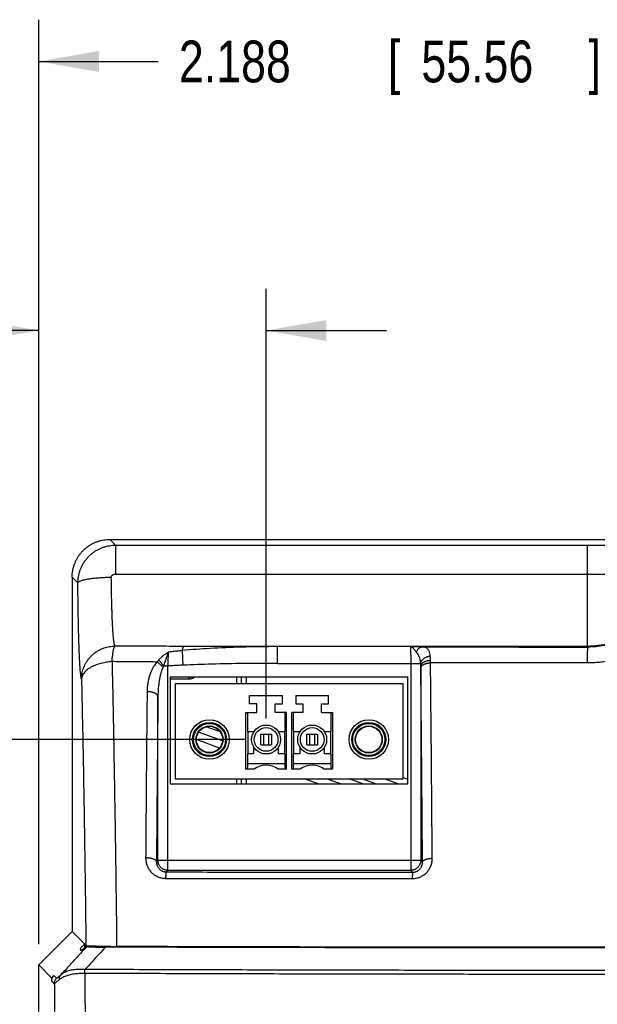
# Model space of a CAD drawing. Header units: inches. Extents: x 0 to 34, y 0 to 22.
# Tile 11 of 64: x 6.9 to 8.6, y 10 to 12.9. Entities that reach past the tile are written whole.
import ezdxf

# ---------------------------------------------------------------- set-up
doc = ezdxf.new("R2010")
doc.units = ezdxf.units.IN
doc.header["$LTSCALE"] = 1.87
doc.header["$MEASUREMENT"] = 0
doc.layers.get('0').update_dxf_attribs({"linetype": 'CONTINUOUS'})
doc.layers.add('DIMENSIONS', color=7, linetype='CONTINUOUS')
doc.styles.get("Standard").update_dxf_attribs({"font": 'txt', "width": 0.8})
doc.dimstyles.new('DIMSTYLE_1', dxfattribs={"dimtxt": 0.125, "dimasz": 0.18, "dimexe": 0.18, "dimexo": 0.0625, "dimgap": 0.09, "dimtad": 0, "dimtih": 1, "dimtoh": 1, "dimdec": 3, "dimzin": 4, "dimdsep": 46, "dimtxsty": 'STANDARD', "dimblk": '_FILLED', "dimblk1": '_FILLED', "dimblk2": '_FILLED', "dimcen": 0.09, "dimadec": 0, "dimazin": 0, "dimtp": 0.01, "dimtm": 0.01, "dimtfac": 1, "dimtdec": 3, "dimtofl": 0, "dimtmove": 0, "dimatfit": 3, "dimldrblk": '_FILLED', "dimfxl": 1, "dimtolj": 1, "dimtzin": 4, "dimarcsym": 0})

# ---------------------------------------------------------------- blocks, each defined once
blk = doc.blocks.new('_FILLED')
at = {"color": 0, "linetype": 'BYBLOCK'}
blk.add_solid([(0, 0), (-1, 0.174), (-1, -0.174)], dxfattribs=at)
blk = doc.blocks.new('*D4')
at = {"layer": 'DIMENSIONS', "color": 2, "linetype": 'CONTINUOUS'}
for p, q in [((6.9482, 10.1398), (6.9482, 12.9054)), ((9.1358, 10.9699), (9.1358, 12.9054)), ((6.9482, 12.7804), (7.305, 12.7804)), ((9.1358, 12.7804), (8.755, 12.7804))]:
    blk.add_line(p, q, dxfattribs=at)
at = {"layer": 'DIMENSIONS', "color": 2, "linetype": 'CONTINUOUS', "xscale": 0.18, "yscale": 0.18, "zscale": 0.18, "rotation": 180}
blk.add_blockref('_FILLED', (6.9482, 12.7804), dxfattribs=at)
at = {"layer": 'DIMENSIONS', "color": 2, "linetype": 'CONTINUOUS', "xscale": 0.18, "yscale": 0.18, "zscale": 0.18}
blk.add_blockref('_FILLED', (9.1358, 12.7804), dxfattribs=at)
at = {"layer": 'DIMENSIONS', "color": 2, "linetype": 'CONTINUOUS', "width": 0.8}
for s, p in [('2.188', (7.3675, 12.7179)), ('[', (7.9925, 12.7179)), ('55.56', (8.0925, 12.7179)), (']', (8.5925, 12.7179))]:
    blk.add_text(s, height=0.125, dxfattribs=at).set_placement(p)
blk = doc.blocks.new('*D14')
at = {"layer": 'DIMENSIONS', "color": 2, "linetype": 'CONTINUOUS'}
for p, q in [((7.5657, 10.7518), (5.3232, 10.7518)), ((5.4482, 10.7518), (5.4482, 8.7723)), ((5.4482, 6.4693), (5.4482, 8.5223)), ((7.0987, 6.4693), (5.3232, 6.4693))]:
    blk.add_line(p, q, dxfattribs=at)
at = {"layer": 'DIMENSIONS', "color": 2, "linetype": 'CONTINUOUS', "xscale": 0.18, "yscale": 0.18, "zscale": 0.18}
for p, rotation in [((5.4482, 10.7518), 90), ((5.4482, 6.4693), 270)]:
    blk.add_blockref('_FILLED', p, dxfattribs=dict(at, rotation=rotation))
at = {"layer": 'DIMENSIONS', "color": 2, "linetype": 'CONTINUOUS', "width": 0.8}
for s, p in [('[', (5.3607, 8.5848)), (']', (6.0607, 8.5848)), ('4.283', (4.7357, 8.5848)), ('108.78', (5.4607, 8.5848))]:
    blk.add_text(s, height=0.125, dxfattribs=at).set_placement(p)
blk = doc.blocks.new('*D15')
at = {"layer": 'DIMENSIONS', "color": 2, "linetype": 'CONTINUOUS'}
for p, q in [((6.9482, 10.1398), (6.9482, 12.1004)), ((7.6282, 10.8143), (7.6282, 12.1004)), ((6.9482, 11.9754), (6.528, 11.9754)), ((7.6282, 11.9754), (7.9882, 11.9754))]:
    blk.add_line(p, q, dxfattribs=at)
at = {"layer": 'DIMENSIONS', "color": 2, "linetype": 'CONTINUOUS', "xscale": 0.18, "yscale": 0.18, "zscale": 0.18}
blk.add_blockref('_FILLED', (6.9482, 11.9754), dxfattribs=at)
at = {"layer": 'DIMENSIONS', "color": 2, "linetype": 'CONTINUOUS', "xscale": 0.18, "yscale": 0.18, "zscale": 0.18, "rotation": 180}
blk.add_blockref('_FILLED', (7.6282, 11.9754), dxfattribs=at)
at = {"layer": 'DIMENSIONS', "color": 2, "linetype": 'CONTINUOUS', "width": 0.8}
for s, p in [('.680', (5.2405, 11.9129)), ('[', (5.7655, 11.9129)), ('17.27', (5.8655, 11.9129)), (']', (6.3655, 11.9129))]:
    blk.add_text(s, height=0.125, dxfattribs=at).set_placement(p)

msp = doc.modelspace()

# ---------------------------------------------------------------- linework, layer by layer
at = {"color": 7, "linetype": 'CONTINUOUS'}
for p, q in [((7.1782, 11.3333), (7.1612, 11.3503)), ((7.1612, 11.3503), (9.3204, 11.3503)), ((7.1782, 11.3333), (7.1782, 11.2467)), ((7.1782, 11.3333), (8.5889, 11.3333)), ((8.5889, 11.0304), (8.5889, 11.3333)), ((7.0482, 11.2374), (7.0482, 10.1773)), ((7.0654, 11.2203), (7.0482, 11.2374)), ((7.1782, 11.2467), (8.5889, 11.2467)), ((7.38, 10.9741), (7.378, 11.0178)), ((8.5889, 11.0304), (7.3821, 11.0304)), ((7.6625, 10.9796), (7.6625, 11.0296)), ((8.0594, 11.0296), (7.6625, 11.0296)), ((8.59, 11.0284), (8.5889, 11.0304)), ((7.3217, 10.9717), (7.3347, 10.9717)), ((7.3347, 10.3603), (7.3347, 10.9717)), ((7.6625, 10.9796), (8.0904, 10.9796)), ((8.0608, 10.9796), (8.0608, 10.3603)), ((8.0908, 10.9707), (8.0908, 10.3903)), ((7.3412, 10.939), (7.3412, 10.6188)), ((7.3412, 10.939), (8.0522, 10.939)), ((7.3412, 10.9333), (7.3977, 10.9333)), ((7.3977, 10.9333), (7.3977, 10.939)), ((7.5394, 10.939), (7.5394, 10.9191)), ((7.5538, 10.939), (7.5538, 10.9191)), ((7.5681, 10.939), (7.5681, 10.9191)), ((8.0522, 10.6188), (8.0522, 10.939)), ((7.3566, 10.9191), (7.3566, 10.6337)), ((7.3566, 10.9191), (8.0377, 10.9191)), ((8.0377, 10.6337), (8.0377, 10.9191)), ((7.3047, 10.3903), (7.3047, 10.8795)), ((7.579, 10.8581), (7.579, 10.8837)), ((7.579, 10.8837), (7.6775, 10.8837)), ((7.6775, 10.8581), (7.6775, 10.8837)), ((7.7168, 10.8837), (7.7168, 10.8581)), ((7.7168, 10.8837), (7.8152, 10.8837)), ((7.8152, 10.8581), (7.8152, 10.8837)), ((7.6007, 10.8581), (7.579, 10.8581)), ((7.6007, 10.8325), (7.6007, 10.8581)), ((7.6558, 10.8325), (7.6558, 10.8581)), ((7.6558, 10.8581), (7.6775, 10.8581)), ((7.7168, 10.8581), (7.7385, 10.8581)), ((7.7385, 10.8581), (7.7385, 10.8325)), ((7.7936, 10.8325), (7.7936, 10.8581)), ((7.7936, 10.8581), (7.8152, 10.8581)), ((7.5672, 10.6632), (7.5672, 10.8325)), ((7.5672, 10.8325), (7.6007, 10.8325)), ((7.5721, 10.8325), (7.5721, 10.7754)), ((7.6893, 10.8325), (7.6558, 10.8325)), ((7.6843, 10.8325), (7.6843, 10.7754)), ((7.6893, 10.6632), (7.6893, 10.8325)), ((7.705, 10.6632), (7.705, 10.8325)), ((7.7385, 10.8325), (7.705, 10.8325)), ((7.7099, 10.7754), (7.7099, 10.8325)), ((7.7936, 10.8325), (7.8271, 10.8325)), ((7.8221, 10.8325), (7.8221, 10.7754)), ((7.8271, 10.8325), (7.8271, 10.6632)), ((7.4912, 10.7744), (7.4488, 10.7898)), ((7.498, 10.7473), (7.4261, 10.7735)), ((7.498, 10.7474), (7.4262, 10.7736)), ((7.5721, 10.7754), (7.5919, 10.7754)), ((7.5732, 10.7754), (7.5732, 10.7085)), ((7.6125, 10.7361), (7.6125, 10.7676)), ((7.6125, 10.7676), (7.644, 10.7676)), ((7.62, 10.7676), (7.62, 10.7361)), ((7.6365, 10.7361), (7.6365, 10.7676)), ((7.644, 10.7676), (7.644, 10.7361)), ((7.6645, 10.7754), (7.6843, 10.7754)), ((7.6833, 10.7754), (7.6833, 10.7085)), ((7.7099, 10.7754), (7.7297, 10.7754)), ((7.7109, 10.7085), (7.7109, 10.7754)), ((7.7503, 10.7361), (7.7503, 10.7676)), ((7.7503, 10.7676), (7.7818, 10.7676)), ((7.7578, 10.7676), (7.7578, 10.7361)), ((7.7743, 10.7361), (7.7743, 10.7676)), ((7.7818, 10.7676), (7.7818, 10.7361)), ((7.8023, 10.7754), (7.8221, 10.7754)), ((7.8211, 10.7754), (7.8211, 10.7085)), ((7.4888, 10.7262), (7.4196, 10.7514)), ((7.5919, 10.7085), (7.5919, 10.7282)), ((7.6125, 10.7361), (7.644, 10.7361)), ((7.6645, 10.7282), (7.6645, 10.7085)), ((7.7297, 10.7085), (7.7297, 10.7282)), ((7.7503, 10.7361), (7.7818, 10.7361)), ((7.8023, 10.7282), (7.8023, 10.7085)), ((7.5721, 10.7085), (7.5721, 10.679)), ((7.5919, 10.7085), (7.5721, 10.7085)), ((7.6843, 10.7085), (7.6645, 10.7085)), ((7.6843, 10.7085), (7.6843, 10.679)), ((7.7099, 10.679), (7.7099, 10.7085)), ((7.7297, 10.7085), (7.7099, 10.7085)), ((7.8221, 10.7085), (7.8023, 10.7085)), ((7.8221, 10.7085), (7.8221, 10.679)), ((7.6843, 10.679), (7.5721, 10.679)), ((7.8221, 10.679), (7.7099, 10.679)), ((7.5922, 10.6632), (7.5672, 10.6632)), ((7.6893, 10.6632), (7.6643, 10.6632)), ((7.73, 10.6632), (7.705, 10.6632)), ((7.8271, 10.6632), (7.8021, 10.6632)), ((8.0377, 10.6382), (8.0522, 10.6329)), ((7.3412, 10.6188), (8.0522, 10.6188)), ((7.3566, 10.6337), (8.0377, 10.6337)), ((7.5394, 10.6337), (7.5394, 10.6188)), ((7.5538, 10.6337), (7.5538, 10.6188)), ((7.5681, 10.6337), (7.5681, 10.6188)), ((7.7843, 10.6188), (7.7434, 10.6337)), ((7.851, 10.6188), (7.8101, 10.6337)), ((7.9177, 10.6188), (7.8768, 10.6337)), ((7.9167, 10.6337), (7.9576, 10.6188)), ((7.9833, 10.6337), (8.0242, 10.6188)), ((7.3005, 10.386), (7.3047, 10.3903)), ((7.3047, 10.3903), (8.0908, 10.3903)), ((8.0908, 10.3903), (8.0959, 10.3851)), ((7.3299, 10.3555), (7.3347, 10.3603)), ((8.0608, 10.3603), (7.3347, 10.3603)), ((8.0608, 10.3603), (8.0663, 10.3547)), ((6.9482, 10.0773), (7.0482, 10.1773)), ((7.0857, 10.1399), (7.0482, 10.1773)), ((7.0915, 10.1341), (7.0926, 10.133)), ((7.072, 10.1259), (7.0739, 10.1202)), ((6.9482, 9.8223), (6.9482, 10.0773)), ((6.9865, 10.039), (6.9482, 10.0773)), ((7.0016, 10.0373), (6.9932, 10.0458)), ((6.9949, 10.021), (6.9866, 10.0293))]:
    msp.add_line(p, q, dxfattribs=at)
for centre, radius in [((7.459, 10.7518), 0.0591), ((7.459, 10.7518), 0.0512), ((7.459, 10.7518), 0.0482), ((7.459, 10.7518), 0.0404), ((7.459, 10.7518), 0.0394), ((7.6282, 10.7518), 0.0433), ((7.6282, 10.7518), 0.0354), ((7.766, 10.7518), 0.0433), ((7.766, 10.7518), 0.0354), ((7.9353, 10.7518), 0.0591), ((7.9353, 10.7518), 0.0512), ((7.9353, 10.7518), 0.0482), ((7.9353, 10.7518), 0.0404), ((7.9353, 10.7518), 0.0394)]:
    msp.add_circle(centre, radius, dxfattribs=at)
for centre in [(7.6282, 10.614), (7.766, 10.614)]:
    msp.add_arc(centre, 0.061, 53.7507, 126.2493, dxfattribs=at)
for points, knots in [([(7.0482, 11.2374), (7.0482, 11.2405), (7.0485, 11.2467), (7.0497, 11.256), (7.0516, 11.2652), (7.0542, 11.2741), (7.0576, 11.2828), (7.0617, 11.2912), (7.0665, 11.2992), (7.0719, 11.3068), (7.078, 11.314), (7.0846, 11.3206), (7.0917, 11.3266), (7.0993, 11.332), (7.1073, 11.3368), (7.1157, 11.3409), (7.1244, 11.3443), (7.1334, 11.347), (7.1426, 11.3489), (7.1518, 11.3501), (7.1581, 11.3503), (7.1612, 11.3503)], [0, 0, 0, 0, 0.052664, 0.105349, 0.15796, 0.210633, 0.26323, 0.315869, 0.36849, 0.421078, 0.473716, 0.526284, 0.578922, 0.63151, 0.684131, 0.73677, 0.789367, 0.84204, 0.894651, 0.947336, 1, 1, 1, 1]), ([(7.0654, 11.2203), (7.0654, 11.2234), (7.0656, 11.2296), (7.0668, 11.2389), (7.0687, 11.248), (7.0714, 11.257), (7.0748, 11.2657), (7.0789, 11.2741), (7.0837, 11.2821), (7.0891, 11.2897), (7.0951, 11.2969), (7.1017, 11.3035), (7.1089, 11.3095), (7.1164, 11.3149), (7.1245, 11.3197), (7.1328, 11.3238), (7.1415, 11.3272), (7.1505, 11.3299), (7.1596, 11.3318), (7.1689, 11.333), (7.1751, 11.3332), (7.1782, 11.3333)], [0, 0, 0, 0, 0.052693, 0.105392, 0.158083, 0.210765, 0.26344, 0.316097, 0.368729, 0.421336, 0.473923, 0.526499, 0.579068, 0.63164, 0.684228, 0.736837, 0.789458, 0.842084, 0.894716, 0.947355, 1, 1, 1, 1]), ([(8.5889, 11.3333), (8.5957, 11.3333), (8.6095, 11.3332), (8.63, 11.3332), (8.6504, 11.3331), (8.664, 11.333), (8.6707, 11.3329)], [0, 0, 0, 0, 0.252481, 0.503606, 0.75293, 1, 1, 1, 1]), ([(7.0654, 11.2203), (7.0655, 11.2208), (7.066, 11.2219), (7.0675, 11.2233), (7.0696, 11.2247), (7.0725, 11.2261), (7.0759, 11.2275), (7.0801, 11.2287), (7.0848, 11.23), (7.0901, 11.2311), (7.096, 11.2322), (7.1024, 11.2332), (7.1092, 11.2341), (7.1164, 11.2349), (7.124, 11.2356), (7.1319, 11.2362), (7.14, 11.2367), (7.1484, 11.2371), (7.1568, 11.2373), (7.1625, 11.2374), (7.1653, 11.2374)], [0, 0, 0, 0, 0.015503, 0.034872, 0.059387, 0.089575, 0.125588, 0.167384, 0.214797, 0.267575, 0.325403, 0.387911, 0.454685, 0.525273, 0.599189, 0.675919, 0.754927, 0.835657, 0.917541, 1, 1, 1, 1]), ([(7.1653, 11.2374), (7.1653, 11.2377), (7.1654, 11.2385), (7.1656, 11.2396), (7.1661, 11.2407), (7.1668, 11.2418), (7.1677, 11.2428), (7.1688, 11.2438), (7.1702, 11.2448), (7.1719, 11.2456), (7.1739, 11.2462), (7.176, 11.2466), (7.1775, 11.2467), (7.1782, 11.2467)], [0, 0, 0, 0, 0.060676, 0.1241, 0.191159, 0.262906, 0.341509, 0.428543, 0.525039, 0.631654, 0.74787, 0.871687, 1, 1, 1, 1]), ([(7.1762, 11.0313), (7.1759, 11.032), (7.1753, 11.0337), (7.1745, 11.0368), (7.1738, 11.041), (7.173, 11.0461), (7.1723, 11.0523), (7.1716, 11.0594), (7.1709, 11.0675), (7.1703, 11.0764), (7.1696, 11.0863), (7.169, 11.0969), (7.1685, 11.1084), (7.1679, 11.1206), (7.1675, 11.1334), (7.167, 11.1469), (7.1666, 11.1609), (7.1663, 11.1755), (7.1659, 11.1905), (7.1657, 11.2058), (7.1655, 11.2215), (7.1654, 11.2321), (7.1653, 11.2374)], [0, 0, 0, 0, 0.010653, 0.026153, 0.046553, 0.071814, 0.101854, 0.136556, 0.175783, 0.219372, 0.267142, 0.318891, 0.3744, 0.433435, 0.495746, 0.561068, 0.629124, 0.699628, 0.772279, 0.846769, 0.922785, 1, 1, 1, 1]), ([(8.5889, 11.2467), (8.5939, 11.2467), (8.6038, 11.2467), (8.6185, 11.2467), (8.633, 11.2466), (8.6426, 11.2465), (8.6473, 11.2465)], [0, 0, 0, 0, 0.25623, 0.508973, 0.757182, 1, 1, 1, 1]), ([(7.0763, 10.9318), (7.076, 10.9326), (7.0754, 10.9349), (7.0747, 10.9389), (7.074, 10.9443), (7.0733, 10.9509), (7.0726, 10.9588), (7.0719, 10.968), (7.0712, 10.9784), (7.0706, 10.9899), (7.07, 11.0026), (7.0694, 11.0163), (7.0688, 11.0311), (7.0683, 11.0468), (7.0678, 11.0634), (7.0674, 11.0809), (7.067, 11.0991), (7.0666, 11.118), (7.0662, 11.1376), (7.066, 11.1577), (7.0657, 11.1783), (7.0655, 11.1992), (7.0654, 11.2132), (7.0654, 11.2203)], [0, 0, 0, 0, 0.009653, 0.02382, 0.042526, 0.065725, 0.093309, 0.125158, 0.161168, 0.201221, 0.245164, 0.292812, 0.343985, 0.398492, 0.456125, 0.516644, 0.579802, 0.645393, 0.713205, 0.782941, 0.854239, 0.926722, 1, 1, 1, 1]), ([(8.7548, 11.0936), (8.7507, 11.0899), (8.7423, 11.0829), (8.7289, 11.0732), (8.7149, 11.0644), (8.7004, 11.0565), (8.6854, 11.0496), (8.67, 11.0438), (8.6542, 11.0389), (8.6381, 11.0351), (8.6218, 11.0324), (8.6054, 11.0308), (8.5944, 11.0304), (8.5889, 11.0304)], [0, 0, 0, 0, 0.090833, 0.181678, 0.272577, 0.36352, 0.454461, 0.545387, 0.63631, 0.727235, 0.818165, 0.909091, 1, 1, 1, 1]), ([(8.7548, 11.0936), (8.7511, 11.09), (8.7434, 11.0833), (8.7313, 11.074), (8.7191, 11.0657), (8.7066, 11.0583), (8.694, 11.0518), (8.6812, 11.0462), (8.6683, 11.0413), (8.6554, 11.0373), (8.6424, 11.034), (8.6294, 11.0315), (8.6163, 11.0297), (8.6031, 11.0286), (8.5944, 11.0284), (8.59, 11.0284)], [0, 0, 0, 0, 0.085687, 0.169224, 0.250769, 0.330532, 0.408699, 0.485444, 0.560953, 0.635442, 0.709153, 0.782346, 0.855176, 0.927694, 1, 1, 1, 1]), ([(8.8223, 11.0734), (8.8176, 11.069), (8.8079, 11.0603), (8.7927, 11.0483), (8.7771, 11.0373), (8.7611, 11.0273), (8.7448, 11.0182), (8.7282, 11.0102), (8.7114, 11.0032), (8.6943, 10.9972), (8.6772, 10.992), (8.6598, 10.9879), (8.6424, 10.9846), (8.6248, 10.9823), (8.6073, 10.981), (8.5956, 10.9807), (8.5897, 10.9807)], [0, 0, 0, 0, 0.076423, 0.151914, 0.226439, 0.29998, 0.372548, 0.444255, 0.515238, 0.58558, 0.655373, 0.72477, 0.793941, 0.862908, 0.931613, 1, 1, 1, 1]), ([(7.0763, 10.9318), (7.0763, 10.9345), (7.0765, 10.94), (7.0776, 10.9481), (7.0793, 10.9562), (7.0817, 10.9641), (7.0847, 10.9717), (7.0883, 10.9791), (7.0926, 10.9862), (7.0974, 10.9929), (7.1027, 10.9992), (7.1086, 11.005), (7.1149, 11.0103), (7.1216, 11.0151), (7.1287, 11.0193), (7.1361, 11.023), (7.1438, 11.026), (7.1517, 11.0283), (7.1598, 11.03), (7.168, 11.0311), (7.1735, 11.0313), (7.1762, 11.0313)], [0, 0, 0, 0, 0.052401, 0.104859, 0.157366, 0.209912, 0.262489, 0.315085, 0.367698, 0.420332, 0.472987, 0.525662, 0.578352, 0.631054, 0.683765, 0.736481, 0.789198, 0.841913, 0.894621, 0.947318, 1, 1, 1, 1]), ([(7.1675, 10.9847), (7.1676, 10.987), (7.1678, 10.9915), (7.1684, 10.9979), (7.1695, 11.0039), (7.1701, 11.0094), (7.1709, 11.0144), (7.1717, 11.0188), (7.1726, 11.0226), (7.1734, 11.0257), (7.1743, 11.0282), (7.1752, 11.0301), (7.1759, 11.031), (7.1762, 11.0313)], [0, 0, 0, 0, 0.143911, 0.280161, 0.407156, 0.523647, 0.629103, 0.722658, 0.803745, 0.872061, 0.927394, 0.969798, 1, 1, 1, 1]), ([(7.3821, 11.0304), (7.3588, 11.0304), (7.3127, 11.0306), (7.244, 11.0309), (7.1987, 11.0312), (7.1762, 11.0313)], [0, 0, 0, 0, 0.339143, 0.672479, 1, 1, 1, 1]), ([(7.378, 11.0178), (7.3733, 11.0174), (7.364, 11.0165), (7.3503, 11.015), (7.3413, 11.0139), (7.3368, 11.0134)], [0, 0, 0, 0, 0.342786, 0.676134, 1, 1, 1, 1]), ([(7.378, 11.0178), (7.3782, 11.019), (7.3786, 11.0212), (7.3792, 11.0242), (7.3799, 11.0266), (7.3806, 11.0285), (7.3812, 11.0297), (7.3818, 11.0303), (7.3821, 11.0304)], [0, 0, 0, 0, 0.269095, 0.497279, 0.683655, 0.828033, 0.931664, 1, 1, 1, 1]), ([(7.6625, 11.0296), (7.6267, 11.0295), (7.5593, 11.0287), (7.4645, 11.0248), (7.4055, 11.0205), (7.378, 11.0178)], [0, 0, 0, 0, 0.377374, 0.709008, 1, 1, 1, 1]), ([(7.6625, 11.0296), (7.6313, 11.0297), (7.569, 11.0298), (7.4755, 11.0301), (7.4132, 11.0303), (7.3821, 11.0304)], [0, 0, 0, 0, 0.333385, 0.666721, 1, 1, 1, 1]), ([(8.0777, 11.0136), (8.0768, 11.0148), (8.0748, 11.0172), (8.0719, 11.0206), (8.0692, 11.0236), (8.0667, 11.026), (8.0646, 11.0276), (8.0627, 11.0287), (8.061, 11.0294), (8.0599, 11.0296), (8.0594, 11.0296)], [0, 0, 0, 0, 0.184229, 0.375207, 0.540902, 0.674611, 0.78324, 0.869722, 0.939954, 1, 1, 1, 1]), ([(8.0594, 11.0296), (8.0595, 11.0295), (8.0596, 11.0291), (8.0597, 11.0282), (8.0598, 11.0269), (8.0599, 11.0252), (8.0601, 11.023), (8.0602, 11.0205), (8.0603, 11.0175), (8.0604, 11.0143), (8.0605, 11.0107), (8.0605, 11.0068), (8.0606, 11.0027), (8.0607, 10.9983), (8.0607, 10.9938), (8.0607, 10.9892), (8.0608, 10.9844), (8.0608, 10.9812), (8.0608, 10.9796)], [0, 0, 0, 0, 0.008385, 0.025677, 0.051878, 0.086778, 0.130054, 0.18129, 0.239996, 0.305649, 0.377677, 0.455452, 0.538285, 0.625407, 0.715994, 0.809201, 0.904166, 1, 1, 1, 1]), ([(8.095, 11.0288), (8.0931, 11.0288), (8.0889, 11.029), (8.0821, 11.0291), (8.0746, 11.0293), (8.0669, 11.0295), (8.0618, 11.0296), (8.0594, 11.0296)], [0, 0, 0, 0, 0.160721, 0.351477, 0.573951, 0.797626, 1, 1, 1, 1]), ([(8.0777, 11.0136), (8.0781, 11.0146), (8.079, 11.0165), (8.0805, 11.0191), (8.0822, 11.0215), (8.084, 11.0236), (8.086, 11.0254), (8.0882, 11.0268), (8.0904, 11.0279), (8.0927, 11.0286), (8.0942, 11.0288), (8.095, 11.0288)], [0, 0, 0, 0, 0.130071, 0.25556, 0.376017, 0.491212, 0.601176, 0.706234, 0.807034, 0.904542, 1, 1, 1, 1]), ([(8.095, 11.0288), (8.15, 11.0287), (8.26, 11.0286), (8.425, 11.0285), (8.535, 11.0284), (8.59, 11.0284)], [0, 0, 0, 0, 0.333343, 0.666701, 1, 1, 1, 1]), ([(8.1193, 11.0014), (8.1192, 11.003), (8.1188, 11.0061), (8.1179, 11.0105), (8.1167, 11.0144), (8.1152, 11.0179), (8.1134, 11.0209), (8.1112, 11.0233), (8.1086, 11.0253), (8.1057, 11.0268), (8.1024, 11.0279), (8.0988, 11.0285), (8.0963, 11.0287), (8.095, 11.0288)], [0, 0, 0, 0, 0.118545, 0.22697, 0.325817, 0.416126, 0.499611, 0.578486, 0.655637, 0.734001, 0.816304, 0.90457, 1, 1, 1, 1]), ([(8.5897, 10.9807), (8.5897, 10.9829), (8.5897, 10.9874), (8.5897, 10.9938), (8.5898, 10.9998), (8.5898, 11.0053), (8.5898, 11.0102), (8.5898, 11.0146), (8.5899, 11.0185), (8.5899, 11.0217), (8.5899, 11.0243), (8.5899, 11.0263), (8.59, 11.0276), (8.59, 11.0282), (8.59, 11.0284)], [0, 0, 0, 0, 0.143043, 0.277732, 0.403157, 0.518471, 0.622893, 0.715719, 0.79632, 0.864153, 0.91876, 0.959771, 0.98691, 1, 1, 1, 1]), ([(7.3065, 10.9893), (7.3059, 10.9887), (7.3049, 10.9875), (7.3034, 10.9856), (7.3025, 10.9842), (7.302, 10.9836)], [0, 0, 0, 0, 0.327917, 0.660997, 1, 1, 1, 1]), ([(7.3368, 11.0134), (7.3338, 11.0116), (7.328, 11.0079), (7.3199, 11.002), (7.3127, 10.9958), (7.3084, 10.9915), (7.3065, 10.9893)], [0, 0, 0, 0, 0.269328, 0.532774, 0.775285, 1, 1, 1, 1]), ([(7.3217, 10.9717), (7.3211, 10.9727), (7.3198, 10.9746), (7.3178, 10.9773), (7.3157, 10.98), (7.3135, 10.9825), (7.3112, 10.985), (7.3089, 10.9872), (7.3073, 10.9886), (7.3065, 10.9893)], [0, 0, 0, 0, 0.14428, 0.290877, 0.438106, 0.584276, 0.727716, 0.866803, 1, 1, 1, 1]), ([(7.3368, 11.0134), (7.3363, 11.0124), (7.3352, 11.0101), (7.3336, 11.0065), (7.3321, 11.0026), (7.3305, 10.9983), (7.3288, 10.9937), (7.3272, 10.9887), (7.3254, 10.9833), (7.3236, 10.9777), (7.3224, 10.9737), (7.3217, 10.9717)], [0, 0, 0, 0, 0.079761, 0.167666, 0.263324, 0.366635, 0.477749, 0.596305, 0.722445, 0.856846, 1, 1, 1, 1]), ([(7.3347, 10.9717), (7.3348, 10.9734), (7.3349, 10.9766), (7.3351, 10.9815), (7.3353, 10.9862), (7.3355, 10.9908), (7.3357, 10.9953), (7.3359, 10.9995), (7.3362, 11.0034), (7.3364, 11.0071), (7.3366, 11.0103), (7.3367, 11.0124), (7.3368, 11.0134)], [0, 0, 0, 0, 0.117723, 0.234371, 0.348804, 0.459914, 0.566613, 0.667835, 0.762601, 0.850057, 0.929415, 1, 1, 1, 1]), ([(8.0904, 10.9796), (8.0903, 10.9814), (8.0899, 10.9848), (8.0891, 10.9898), (8.0879, 10.9946), (8.0863, 10.9994), (8.0842, 11.0042), (8.0813, 11.009), (8.079, 11.0121), (8.0777, 11.0136)], [0, 0, 0, 0, 0.140511, 0.277195, 0.411935, 0.547179, 0.687639, 0.837607, 1, 1, 1, 1]), ([(8.0904, 10.9796), (8.0905, 10.9805), (8.0909, 10.9821), (8.0918, 10.9845), (8.093, 10.9869), (8.0946, 10.9891), (8.0965, 10.9913), (8.0986, 10.9933), (8.1011, 10.9951), (8.1037, 10.9967), (8.1066, 10.9982), (8.1096, 10.9994), (8.1128, 11.0003), (8.116, 11.001), (8.1182, 11.0013), (8.1193, 11.0014)], [0, 0, 0, 0, 0.064123, 0.130075, 0.198264, 0.26895, 0.34225, 0.418149, 0.496511, 0.577097, 0.659583, 0.743577, 0.828634, 0.914274, 1, 1, 1, 1]), ([(8.0908, 10.9707), (8.0908, 10.9713), (8.0909, 10.9727), (8.0915, 10.9746), (8.0925, 10.9765), (8.0937, 10.9783), (8.0953, 10.9801), (8.0972, 10.9817), (8.0994, 10.9832), (8.1018, 10.9845), (8.1045, 10.9857), (8.1073, 10.9867), (8.1103, 10.9875), (8.1134, 10.9881), (8.1166, 10.9885), (8.1188, 10.9886), (8.1199, 10.9886)], [0, 0, 0, 0, 0.05291, 0.107125, 0.163595, 0.22306, 0.286026, 0.352767, 0.423349, 0.497659, 0.575436, 0.656297, 0.739764, 0.825282, 0.912243, 1, 1, 1, 1]), ([(8.1199, 10.9886), (8.1199, 10.9902), (8.1199, 10.9931), (8.1197, 10.9974), (8.1195, 11.0001), (8.1193, 11.0014)], [0, 0, 0, 0, 0.356867, 0.690093, 1, 1, 1, 1]), ([(8.1199, 10.9811), (8.1199, 10.9819), (8.1199, 10.9836), (8.1199, 10.9862), (8.1199, 10.9878), (8.1199, 10.9886)], [0, 0, 0, 0, 0.340255, 0.673694, 1, 1, 1, 1]), ([(7.1675, 10.9847), (7.1647, 10.9845), (7.1591, 10.9841), (7.1507, 10.983), (7.1426, 10.9815), (7.1347, 10.9797), (7.1271, 10.9775), (7.1198, 10.975), (7.113, 10.9721), (7.1066, 10.969), (7.1007, 10.9656), (7.0954, 10.962), (7.0906, 10.9581), (7.0865, 10.954), (7.083, 10.9498), (7.0802, 10.9454), (7.0782, 10.9409), (7.0768, 10.9364), (7.0764, 10.9333), (7.0763, 10.9318)], [0, 0, 0, 0, 0.075008, 0.14928, 0.222438, 0.294117, 0.363976, 0.4317, 0.49701, 0.55967, 0.619495, 0.676362, 0.730219, 0.781104, 0.829155, 0.874625, 0.917897, 0.959479, 1, 1, 1, 1]), ([(7.302, 10.9836), (7.2868, 10.9837), (7.2566, 10.9839), (7.2117, 10.9842), (7.1822, 10.9846), (7.1675, 10.9847)], [0, 0, 0, 0, 0.340354, 0.673656, 1, 1, 1, 1]), ([(7.1675, 10.9847), (7.1683, 10.9511), (7.1697, 10.8832), (7.1717, 10.7805), (7.1736, 10.6761), (7.1753, 10.57), (7.177, 10.4625), (7.1786, 10.3536), (7.18, 10.2434), (7.1809, 10.1695), (7.1813, 10.1324)], [0, 0, 0, 0, 0.118317, 0.238893, 0.36154, 0.486063, 0.612273, 0.740055, 0.869324, 1, 1, 1, 1]), ([(7.302, 10.9836), (7.3004, 10.9818), (7.2973, 10.978), (7.2928, 10.9716), (7.2884, 10.964), (7.2842, 10.9551), (7.2803, 10.945), (7.277, 10.9337), (7.2745, 10.9214), (7.2728, 10.9082), (7.2724, 10.8992), (7.2723, 10.8947)], [0, 0, 0, 0, 0.073359, 0.155132, 0.246572, 0.348699, 0.461778, 0.585304, 0.717886, 0.85707, 1, 1, 1, 1]), ([(7.3196, 10.9677), (7.3189, 10.9686), (7.3174, 10.9703), (7.3151, 10.9728), (7.3126, 10.9752), (7.3101, 10.9775), (7.3074, 10.9797), (7.3048, 10.9817), (7.3029, 10.983), (7.302, 10.9836)], [0, 0, 0, 0, 0.139707, 0.28323, 0.428931, 0.575132, 0.720145, 0.862304, 1, 1, 1, 1]), ([(7.3196, 10.9677), (7.3185, 10.9655), (7.3166, 10.9607), (7.314, 10.9529), (7.3116, 10.9439), (7.3095, 10.9338), (7.3076, 10.9224), (7.3061, 10.9096), (7.305, 10.8951), (7.3048, 10.8849), (7.3047, 10.8795)], [0, 0, 0, 0, 0.081325, 0.172665, 0.274938, 0.389275, 0.517056, 0.659917, 0.820018, 1, 1, 1, 1]), ([(7.3217, 10.9717), (7.3215, 10.9713), (7.3209, 10.9705), (7.3202, 10.9691), (7.3198, 10.9682), (7.3196, 10.9677)], [0, 0, 0, 0, 0.320153, 0.653411, 1, 1, 1, 1]), ([(7.38, 10.9741), (7.3749, 10.9739), (7.3647, 10.9734), (7.3496, 10.9726), (7.3397, 10.972), (7.3347, 10.9717)], [0, 0, 0, 0, 0.339945, 0.67328, 1, 1, 1, 1]), ([(7.6625, 10.9796), (7.6283, 10.9796), (7.5627, 10.9793), (7.4686, 10.9776), (7.4086, 10.9755), (7.38, 10.9741)], [0, 0, 0, 0, 0.36317, 0.695913, 1, 1, 1, 1]), ([(8.0908, 10.9707), (8.0907, 10.9718), (8.0907, 10.9738), (8.0906, 10.9768), (8.0905, 10.9787), (8.0904, 10.9796)], [0, 0, 0, 0, 0.359429, 0.692864, 1, 1, 1, 1]), ([(8.0908, 10.9654), (8.0908, 10.966), (8.091, 10.9671), (8.0916, 10.9689), (8.0925, 10.9705), (8.0938, 10.9721), (8.0954, 10.9736), (8.0973, 10.975), (8.0995, 10.9763), (8.1019, 10.9775), (8.1045, 10.9785), (8.1073, 10.9794), (8.1103, 10.9801), (8.1134, 10.9806), (8.1166, 10.9809), (8.1188, 10.9811), (8.1199, 10.9811)], [0, 0, 0, 0, 0.048261, 0.098246, 0.15118, 0.207975, 0.269203, 0.335139, 0.405798, 0.480994, 0.560374, 0.643454, 0.729648, 0.818292, 0.908664, 1, 1, 1, 1]), ([(8.0908, 10.9654), (8.0908, 10.966), (8.0908, 10.9672), (8.0908, 10.9689), (8.0908, 10.9701), (8.0908, 10.9707)], [0, 0, 0, 0, 0.340351, 0.673746, 1, 1, 1, 1]), ([(8.0959, 10.3851), (8.0957, 10.4184), (8.0952, 10.4847), (8.0944, 10.5834), (8.0936, 10.6809), (8.0927, 10.777), (8.0918, 10.8717), (8.0912, 10.9344), (8.0908, 10.9654)], [0, 0, 0, 0, 0.172173, 0.342405, 0.510493, 0.676246, 0.839479, 1, 1, 1, 1]), ([(8.5897, 10.9807), (8.5375, 10.9807), (8.4331, 10.9807), (8.2765, 10.9809), (8.1721, 10.981), (8.1199, 10.9811)], [0, 0, 0, 0, 0.333296, 0.666637, 1, 1, 1, 1]), ([(8.125, 10.3964), (8.1248, 10.4299), (8.1243, 10.4967), (8.1235, 10.5962), (8.1227, 10.6944), (8.1218, 10.7913), (8.1209, 10.8867), (8.1202, 10.9498), (8.1199, 10.9811)], [0, 0, 0, 0, 0.172173, 0.342406, 0.510495, 0.676248, 0.83948, 1, 1, 1, 1]), ([(7.0763, 10.9318), (7.077, 10.8984), (7.0784, 10.8309), (7.0805, 10.7289), (7.0824, 10.625), (7.0842, 10.5195), (7.0858, 10.4125), (7.0874, 10.3042), (7.0886, 10.2107), (7.0893, 10.1532), (7.0896, 10.1323)], [0, 0, 0, 0, 0.125329, 0.253093, 0.3831, 0.51515, 0.649037, 0.784566, 0.92154, 1, 1, 1, 1]), ([(7.3977, 10.9333), (7.3988, 10.9333), (7.401, 10.9335), (7.4043, 10.934), (7.4076, 10.9349), (7.4107, 10.9362), (7.4132, 10.9376), (7.4147, 10.9386), (7.4153, 10.939)], [0, 0, 0, 0, 0.175487, 0.353395, 0.5331, 0.713912, 0.895089, 1, 1, 1, 1]), ([(7.2723, 10.8947), (7.272, 10.8625), (7.2713, 10.7976), (7.2704, 10.6995), (7.2696, 10.6), (7.2688, 10.4991), (7.2683, 10.4314), (7.268, 10.3974)], [0, 0, 0, 0, 0.194194, 0.391534, 0.591776, 0.794683, 1, 1, 1, 1]), ([(7.3047, 10.8795), (7.3047, 10.8801), (7.3046, 10.8812), (7.304, 10.8829), (7.303, 10.8845), (7.3017, 10.886), (7.3001, 10.8875), (7.2982, 10.8888), (7.2961, 10.8901), (7.2936, 10.8912), (7.291, 10.8922), (7.2881, 10.893), (7.2852, 10.8937), (7.282, 10.8942), (7.2788, 10.8946), (7.2756, 10.8947), (7.2734, 10.8947), (7.2723, 10.8947)], [0, 0, 0, 0, 0.043166, 0.088013, 0.135725, 0.187172, 0.242887, 0.303115, 0.367856, 0.436917, 0.509951, 0.586493, 0.66598, 0.747777, 0.831198, 0.91552, 1, 1, 1, 1]), ([(7.3047, 10.8795), (7.3044, 10.8476), (7.3038, 10.7832), (7.3029, 10.6858), (7.302, 10.587), (7.3012, 10.4869), (7.3007, 10.4198), (7.3005, 10.386)], [0, 0, 0, 0, 0.194194, 0.391534, 0.591776, 0.794682, 1, 1, 1, 1]), ([(7.5721, 10.679), (7.5721, 10.6783), (7.5721, 10.6771), (7.5721, 10.6752), (7.5721, 10.6734), (7.5721, 10.6717), (7.5721, 10.6701), (7.5721, 10.6686), (7.572, 10.6673), (7.572, 10.6661), (7.572, 10.6651), (7.572, 10.6643), (7.5719, 10.6637), (7.5719, 10.6635), (7.5719, 10.6632), (7.5718, 10.6632)], [0, 0, 0, 0, 0.12043, 0.239167, 0.354305, 0.464454, 0.567627, 0.662745, 0.747998, 0.822536, 0.88494, 0.934563, 0.970511, 0.992385, 1, 1, 1, 1]), ([(7.6843, 10.679), (7.6843, 10.6783), (7.6843, 10.6771), (7.6844, 10.6752), (7.6844, 10.6734), (7.6844, 10.6717), (7.6844, 10.6701), (7.6844, 10.6686), (7.6844, 10.6673), (7.6845, 10.6661), (7.6845, 10.6651), (7.6845, 10.6643), (7.6845, 10.6637), (7.6846, 10.6635), (7.6846, 10.6632), (7.6846, 10.6632)], [0, 0, 0, 0, 0.12043, 0.239167, 0.354305, 0.464454, 0.567627, 0.662745, 0.747998, 0.822536, 0.88494, 0.934563, 0.970511, 0.992385, 1, 1, 1, 1]), ([(7.7096, 10.6632), (7.7097, 10.6632), (7.7097, 10.6635), (7.7097, 10.6637), (7.7097, 10.6643), (7.7098, 10.6651), (7.7098, 10.6661), (7.7098, 10.6673), (7.7099, 10.6686), (7.7099, 10.6701), (7.7099, 10.6717), (7.7099, 10.6734), (7.7099, 10.6752), (7.7099, 10.6771), (7.7099, 10.6783), (7.7099, 10.679)], [0, 0, 0, 0, 0.007615, 0.02949, 0.065437, 0.115061, 0.177465, 0.252004, 0.337256, 0.432374, 0.535549, 0.645696, 0.760835, 0.879571, 1, 1, 1, 1]), ([(7.8221, 10.679), (7.8221, 10.6783), (7.8221, 10.6771), (7.8221, 10.6752), (7.8222, 10.6734), (7.8222, 10.6717), (7.8222, 10.6701), (7.8222, 10.6686), (7.8222, 10.6673), (7.8223, 10.6661), (7.8223, 10.6651), (7.8223, 10.6643), (7.8223, 10.6637), (7.8224, 10.6635), (7.8224, 10.6632), (7.8224, 10.6632)], [0, 0, 0, 0, 0.12043, 0.239167, 0.354305, 0.464454, 0.567627, 0.662745, 0.747998, 0.822536, 0.88494, 0.934563, 0.970511, 0.992385, 1, 1, 1, 1]), ([(7.3005, 10.386), (7.3004, 10.3864), (7.3003, 10.3873), (7.2997, 10.3886), (7.2987, 10.3898), (7.2974, 10.3909), (7.2958, 10.392), (7.2939, 10.393), (7.2917, 10.394), (7.2893, 10.3948), (7.2867, 10.3955), (7.2839, 10.3962), (7.2809, 10.3967), (7.2777, 10.3971), (7.2745, 10.3973), (7.2713, 10.3974), (7.2691, 10.3974), (7.268, 10.3974)], [0, 0, 0, 0, 0.034608, 0.071854, 0.113438, 0.16042, 0.213325, 0.272282, 0.337139, 0.407535, 0.482955, 0.562763, 0.646229, 0.732555, 0.820887, 0.910338, 1, 1, 1, 1]), ([(7.268, 10.3974), (7.268, 10.3954), (7.2682, 10.3915), (7.269, 10.3856), (7.2703, 10.3799), (7.2722, 10.3743), (7.2746, 10.369), (7.2775, 10.364), (7.2807, 10.3594), (7.2844, 10.3551), (7.2884, 10.3513), (7.2927, 10.3478), (7.2972, 10.3448), (7.302, 10.3422), (7.3069, 10.3401), (7.312, 10.3385), (7.3171, 10.3373), (7.3224, 10.3366), (7.3259, 10.3364), (7.3276, 10.3364)], [0, 0, 0, 0, 0.062588, 0.125071, 0.187278, 0.249038, 0.31018, 0.370656, 0.430477, 0.48966, 0.548228, 0.606187, 0.663541, 0.720376, 0.776912, 0.833257, 0.889305, 0.944927, 1, 1, 1, 1]), ([(7.3005, 10.386), (7.3004, 10.3847), (7.3006, 10.3821), (7.3012, 10.3783), (7.3024, 10.3746), (7.3039, 10.3712), (7.3059, 10.3681), (7.3081, 10.3653), (7.3105, 10.3628), (7.3131, 10.3608), (7.3159, 10.3591), (7.3187, 10.3577), (7.3215, 10.3567), (7.3243, 10.356), (7.3271, 10.3556), (7.329, 10.3555), (7.3299, 10.3555)], [0, 0, 0, 0, 0.082551, 0.164854, 0.246262, 0.326121, 0.403957, 0.479429, 0.552365, 0.622722, 0.690525, 0.756014, 0.819466, 0.881124, 0.941206, 1, 1, 1, 1]), ([(7.3347, 10.3603), (7.3336, 10.3603), (7.3314, 10.3604), (7.328, 10.361), (7.3248, 10.3619), (7.3217, 10.3632), (7.3187, 10.3648), (7.316, 10.3668), (7.3135, 10.369), (7.3112, 10.3716), (7.3093, 10.3743), (7.3076, 10.3773), (7.3064, 10.3804), (7.3054, 10.3836), (7.3049, 10.3869), (7.3047, 10.3892), (7.3047, 10.3903)], [0, 0, 0, 0, 0.071423, 0.142848, 0.214276, 0.285705, 0.357136, 0.428568, 0.5, 0.571433, 0.642864, 0.714295, 0.785725, 0.857152, 0.928577, 1, 1, 1, 1]), ([(8.0908, 10.3903), (8.0908, 10.3892), (8.0906, 10.3869), (8.0901, 10.3836), (8.0891, 10.3804), (8.0878, 10.3773), (8.0862, 10.3743), (8.0843, 10.3716), (8.082, 10.369), (8.0795, 10.3668), (8.0768, 10.3648), (8.0738, 10.3632), (8.0707, 10.3619), (8.0674, 10.361), (8.0641, 10.3604), (8.0619, 10.3603), (8.0608, 10.3603)], [0, 0, 0, 0, 0.071423, 0.142848, 0.214275, 0.285705, 0.357136, 0.428567, 0.5, 0.571432, 0.642864, 0.714295, 0.785724, 0.857152, 0.928577, 1, 1, 1, 1]), ([(8.0653, 10.3355), (8.067, 10.3355), (8.0706, 10.3357), (8.0758, 10.3364), (8.081, 10.3376), (8.0861, 10.3392), (8.091, 10.3413), (8.0958, 10.3439), (8.1003, 10.3469), (8.1046, 10.3503), (8.1086, 10.3541), (8.1123, 10.3584), (8.1155, 10.363), (8.1184, 10.368), (8.1208, 10.3733), (8.1227, 10.3788), (8.1241, 10.3846), (8.1249, 10.3904), (8.125, 10.3944), (8.125, 10.3964)], [0, 0, 0, 0, 0.055203, 0.11092, 0.167038, 0.223431, 0.279994, 0.336824, 0.39413, 0.452, 0.51046, 0.569532, 0.62925, 0.689649, 0.750755, 0.812531, 0.874787, 0.937339, 1, 1, 1, 1]), ([(8.0663, 10.3547), (8.0672, 10.3547), (8.069, 10.3548), (8.0717, 10.3552), (8.0744, 10.3558), (8.0771, 10.3567), (8.0797, 10.3579), (8.0822, 10.3593), (8.0846, 10.361), (8.0869, 10.363), (8.0891, 10.3653), (8.091, 10.368), (8.0927, 10.3709), (8.0942, 10.3742), (8.0952, 10.3776), (8.0958, 10.3813), (8.096, 10.3838), (8.0959, 10.3851)], [0, 0, 0, 0, 0.057421, 0.115131, 0.17333, 0.232178, 0.29186, 0.352809, 0.415498, 0.480215, 0.547194, 0.61662, 0.688636, 0.763211, 0.840181, 0.919197, 1, 1, 1, 1]), ([(8.0959, 10.3851), (8.096, 10.3855), (8.0961, 10.3864), (8.0967, 10.3876), (8.0977, 10.3888), (8.099, 10.3899), (8.1006, 10.391), (8.1025, 10.392), (8.1046, 10.3929), (8.107, 10.3938), (8.1097, 10.3945), (8.1125, 10.3951), (8.1155, 10.3956), (8.1186, 10.396), (8.1218, 10.3963), (8.1239, 10.3964), (8.125, 10.3964)], [0, 0, 0, 0, 0.037712, 0.07836, 0.123828, 0.175285, 0.233303, 0.298022, 0.369269, 0.446644, 0.529578, 0.61737, 0.709216, 0.804236, 0.90149, 1, 1, 1, 1]), ([(7.3299, 10.3555), (7.3298, 10.3555), (7.3296, 10.3552), (7.3294, 10.3546), (7.3291, 10.3537), (7.3289, 10.3525), (7.3286, 10.3509), (7.3284, 10.3491), (7.3282, 10.347), (7.328, 10.3446), (7.3279, 10.3421), (7.3277, 10.3393), (7.3276, 10.3374), (7.3276, 10.3364)], [0, 0, 0, 0, 0.018213, 0.050729, 0.099434, 0.164365, 0.245013, 0.34057, 0.450007, 0.572109, 0.705503, 0.848677, 1, 1, 1, 1]), ([(7.3299, 10.3555), (7.4118, 10.3554), (7.5755, 10.3552), (7.821, 10.3549), (7.9846, 10.3548), (8.0663, 10.3547)], [0, 0, 0, 0, 0.333521, 0.666885, 1, 1, 1, 1]), ([(8.0663, 10.3547), (8.0662, 10.3547), (8.0662, 10.3544), (8.0661, 10.3538), (8.066, 10.3529), (8.0658, 10.3517), (8.0657, 10.3501), (8.0657, 10.3483), (8.0656, 10.3462), (8.0655, 10.3438), (8.0654, 10.3412), (8.0653, 10.3384), (8.0653, 10.3365), (8.0653, 10.3355)], [0, 0, 0, 0, 0.013441, 0.043925, 0.091741, 0.156466, 0.237396, 0.33362, 0.444034, 0.567368, 0.702199, 0.846968, 1, 1, 1, 1]), ([(7.3276, 10.3364), (7.4096, 10.3363), (7.5736, 10.336), (7.8195, 10.3357), (7.9834, 10.3356), (8.0653, 10.3355)], [0, 0, 0, 0, 0.333543, 0.666858, 1, 1, 1, 1]), ([(7.0857, 10.1399), (7.0834, 10.1375), (7.0788, 10.1329), (7.0743, 10.1282), (7.072, 10.1259)], [0, 0, 0, 0, 0.499863, 1, 1, 1, 1]), ([(7.0915, 10.1341), (7.0905, 10.1331), (7.0885, 10.1313), (7.0856, 10.1288), (7.0831, 10.1265), (7.0808, 10.1247), (7.0789, 10.1231), (7.0773, 10.1219), (7.076, 10.1209), (7.075, 10.1204), (7.0744, 10.12), (7.0739, 10.1201), (7.0739, 10.1202)], [0, 0, 0, 0, 0.189505, 0.358225, 0.506345, 0.634561, 0.743844, 0.833817, 0.904046, 0.954528, 0.985106, 1, 1, 1, 1]), ([(7.1653, 10.1325), (7.1627, 10.1325), (7.1576, 10.1325), (7.1499, 10.1326), (7.1423, 10.1326), (7.1349, 10.1327), (7.1278, 10.1329), (7.1209, 10.133), (7.1142, 10.1332), (7.108, 10.1334), (7.1021, 10.1336), (7.0967, 10.1338), (7.0932, 10.134), (7.0915, 10.1341)], [0, 0, 0, 0, 0.105344, 0.209725, 0.312225, 0.412583, 0.510116, 0.604001, 0.693961, 0.779163, 0.858883, 0.932763, 1, 1, 1, 1]), ([(7.0926, 10.133), (7.0839, 10.1235), (7.0664, 10.1044), (7.04, 10.0756), (7.0224, 10.0563), (7.0135, 10.0466)], [0, 0, 0, 0, 0.330379, 0.663691, 1, 1, 1, 1]), ([(7.1479, 10.1306), (7.1411, 10.1231), (7.1275, 10.1083), (7.107, 10.086), (7.0934, 10.0712), (7.0866, 10.0637)], [0, 0, 0, 0, 0.332764, 0.666096, 1, 1, 1, 1]), ([(7.0926, 10.133), (7.0928, 10.1328), (7.0935, 10.1326), (7.0947, 10.1323), (7.0964, 10.1321), (7.0985, 10.1319), (7.101, 10.1317), (7.1038, 10.1315), (7.1068, 10.1313), (7.1102, 10.1312), (7.1138, 10.1311), (7.1177, 10.1309), (7.1219, 10.1308), (7.1263, 10.1308), (7.1312, 10.1307), (7.1364, 10.1306), (7.142, 10.1306), (7.1459, 10.1306), (7.1479, 10.1306)], [0, 0, 0, 0, 0.01328, 0.036286, 0.067758, 0.106433, 0.151283, 0.201775, 0.257254, 0.317599, 0.382882, 0.452893, 0.528052, 0.609023, 0.695997, 0.789575, 0.890826, 1, 1, 1, 1]), ([(10.1286, 10.1306), (9.9643, 10.13), (9.578, 10.129), (8.9696, 10.1281), (8.3035, 10.1281), (7.6962, 10.129), (7.311, 10.13), (7.1479, 10.1306)], [0, 0, 0, 0, 0.165325, 0.388836, 0.612293, 0.835804, 1, 1, 1, 1]), ([(7.1653, 10.1325), (7.168, 10.1325), (7.1733, 10.1324), (7.1786, 10.1324), (7.1813, 10.1324)], [0, 0, 0, 0, 0.500004, 1, 1, 1, 1]), ([(10.0952, 10.1324), (10.0142, 10.1322), (9.8521, 10.1317), (9.6092, 10.1311), (9.3663, 10.1306), (9.1236, 10.1303), (8.8809, 10.1301), (8.6382, 10.1301), (8.3956, 10.1301), (8.1529, 10.1303), (7.9101, 10.1306), (7.6673, 10.1311), (7.4243, 10.1317), (7.2623, 10.1322), (7.1813, 10.1324)], [0, 0, 0, 0, 0.083427, 0.166807, 0.25014, 0.333442, 0.416729, 0.5, 0.583271, 0.666558, 0.74986, 0.833193, 0.916573, 1, 1, 1, 1]), ([(6.9932, 10.0458), (6.9921, 10.0447), (6.9899, 10.0424), (6.9876, 10.0402), (6.9865, 10.039)], [0, 0, 0, 0, 0.500027, 1, 1, 1, 1]), ([(6.9932, 10.0458), (6.9927, 10.0452), (6.9917, 10.0441), (6.9904, 10.0423), (6.9892, 10.0403), (6.9883, 10.0383), (6.9875, 10.0361), (6.987, 10.0339), (6.9867, 10.0316), (6.9866, 10.0301), (6.9866, 10.0293)], [0, 0, 0, 0, 0.124944, 0.248424, 0.371535, 0.49533, 0.620523, 0.746782, 0.873462, 1, 1, 1, 1]), ([(7.0135, 10.0466), (7.0127, 10.0458), (7.0111, 10.0444), (7.0089, 10.0425), (7.0069, 10.0408), (7.0052, 10.0394), (7.0039, 10.0384), (7.0028, 10.0377), (7.0022, 10.0373), (7.0017, 10.0372), (7.0016, 10.0373)], [0, 0, 0, 0, 0.217263, 0.414646, 0.587477, 0.73194, 0.845735, 0.927368, 0.977089, 1, 1, 1, 1]), ([(7.0104, 10.0336), (7.0102, 10.0343), (7.0101, 10.0357), (7.0101, 10.0378), (7.0103, 10.0399), (7.0108, 10.0418), (7.0115, 10.0435), (7.0124, 10.0451), (7.0131, 10.0461), (7.0135, 10.0466)], [0, 0, 0, 0, 0.157662, 0.309771, 0.456414, 0.597959, 0.735067, 0.868683, 1, 1, 1, 1]), ([(7.0857, 10.052), (7.0829, 10.052), (7.0773, 10.0519), (7.0691, 10.0515), (7.061, 10.0508), (7.0533, 10.0499), (7.0458, 10.0486), (7.0388, 10.0469), (7.0321, 10.045), (7.0259, 10.0427), (7.0202, 10.04), (7.015, 10.0371), (7.0118, 10.0348), (7.0104, 10.0336)], [0, 0, 0, 0, 0.10694, 0.211953, 0.314361, 0.413575, 0.509144, 0.60085, 0.688594, 0.772306, 0.85199, 0.927787, 1, 1, 1, 1]), ([(7.0866, 10.0637), (7.0838, 10.0639), (7.0784, 10.0641), (7.0704, 10.0642), (7.0626, 10.0639), (7.0551, 10.0632), (7.0479, 10.0621), (7.0411, 10.0606), (7.0347, 10.0586), (7.0287, 10.0563), (7.0231, 10.0535), (7.018, 10.0503), (7.015, 10.0478), (7.0135, 10.0466)], [0, 0, 0, 0, 0.106623, 0.21093, 0.31238, 0.410517, 0.505046, 0.595905, 0.683147, 0.766897, 0.847368, 0.924901, 1, 1, 1, 1]), ([(7.0857, 10.052), (7.0858, 10.0528), (7.0858, 10.0543), (7.0859, 10.0564), (7.0861, 10.0585), (7.0862, 10.0603), (7.0864, 10.0621), (7.0865, 10.0632), (7.0866, 10.0637)], [0, 0, 0, 0, 0.193054, 0.378069, 0.553066, 0.716179, 0.865679, 1, 1, 1, 1]), ([(10.1907, 10.052), (10.1044, 10.0517), (9.9318, 10.0511), (9.6729, 10.0503), (9.4141, 10.0497), (9.1554, 10.0493), (8.8968, 10.049), (8.6382, 10.0489), (8.3797, 10.049), (8.1211, 10.0493), (7.8624, 10.0497), (7.6036, 10.0503), (7.3447, 10.0511), (7.1721, 10.0517), (7.0857, 10.052)], [0, 0, 0, 0, 0.083428, 0.166807, 0.250144, 0.333449, 0.416731, 0.5, 0.583269, 0.66655, 0.749855, 0.833193, 0.916572, 1, 1, 1, 1]), ([(7.0857, 10.052), (7.0859, 10.0328), (7.0863, 9.9942), (7.0869, 9.9361), (7.0872, 9.8973), (7.0874, 9.8779)], [0, 0, 0, 0, 0.331732, 0.665092, 1, 1, 1, 1]), ([(10.1899, 10.0637), (10.1036, 10.0634), (9.9311, 10.0628), (9.6723, 10.062), (9.4137, 10.0614), (9.1551, 10.061), (8.8967, 10.0608), (8.6382, 10.0607), (8.3798, 10.0608), (8.1214, 10.061), (7.8628, 10.0614), (7.6042, 10.062), (7.3454, 10.0628), (7.1729, 10.0634), (7.0866, 10.0637)], [0, 0, 0, 0, 0.083428, 0.166808, 0.250145, 0.33345, 0.416731, 0.5, 0.583268, 0.66655, 0.749854, 0.833192, 0.916572, 1, 1, 1, 1]), ([(6.9865, 10.039), (6.9865, 10.0374), (6.9866, 10.0342), (6.9866, 10.031), (6.9866, 10.0293)], [0, 0, 0, 0, 0.499876, 1, 1, 1, 1]), ([(6.9949, 10.021), (6.9949, 10.0219), (6.995, 10.0236), (6.9955, 10.0262), (6.9962, 10.0286), (6.9972, 10.031), (6.9984, 10.0333), (6.9999, 10.0354), (7.0011, 10.0367), (7.0017, 10.0373)], [0, 0, 0, 0, 0.142815, 0.285648, 0.428499, 0.571363, 0.714238, 0.857118, 1, 1, 1, 1]), ([(7.0104, 10.0336), (7.0093, 10.0327), (7.0072, 10.0311), (7.0042, 10.0287), (7.0017, 10.0267), (6.9995, 10.0249), (6.9978, 10.0235), (6.9964, 10.0224), (6.9955, 10.0216), (6.9951, 10.0212), (6.9949, 10.021)], [0, 0, 0, 0, 0.212399, 0.401526, 0.566305, 0.70601, 0.820232, 0.907991, 0.96803, 1, 1, 1, 1]), ([(6.9949, 10.021), (6.9951, 10.006), (6.9954, 9.976), (6.9958, 9.9308), (6.9961, 9.9006), (6.9962, 9.8855)], [0, 0, 0, 0, 0.332099, 0.665442, 1, 1, 1, 1])]:
    msp.add_open_spline(points, degree=3, knots=knots, dxfattribs=at)
msp.add_open_spline([(7.0858, 10.129), (7.0858, 10.1326), (7.0857, 10.1362), (7.0857, 10.1399)], degree=3, dxfattribs=at)

# ---------------------------------------------------------------- dimensions: what is measured, and where the dimension line sits
at = {"layer": 'DIMENSIONS', "color": 2, "linetype": 'CONTINUOUS'}
for base, p2, picture, middle in [((9.1358, 12.7804), (9.1358, 10.9699), '*D4', (8.03, 12.7804)), ((7.6282, 11.9754), (7.6282, 10.8143), '*D15', (5.853, 11.9754))]:
    dim = msp.add_linear_dim(base=base, p1=(6.9482, 10.1398), p2=p2, dimstyle='DIMSTYLE_1', dxfattribs=at)
    dim.commit()
    dim.dimension.update_dxf_attribs({"geometry": picture, "text_midpoint": middle, "dimtype": 160})
dim = msp.add_linear_dim(base=(5.4482417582, 10.7518165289), p1=(7.0986729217, 6.4693165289), p2=(7.5657417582, 10.7518165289), angle=90, dimstyle='DIMSTYLE_1', dxfattribs=at)
dim.commit()
dim.dimension.update_dxf_attribs({"geometry": '*D14', "text_midpoint": (5.4482417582, 8.647295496), "dimtype": 160})

doc.saveas('drawing.dxf')
